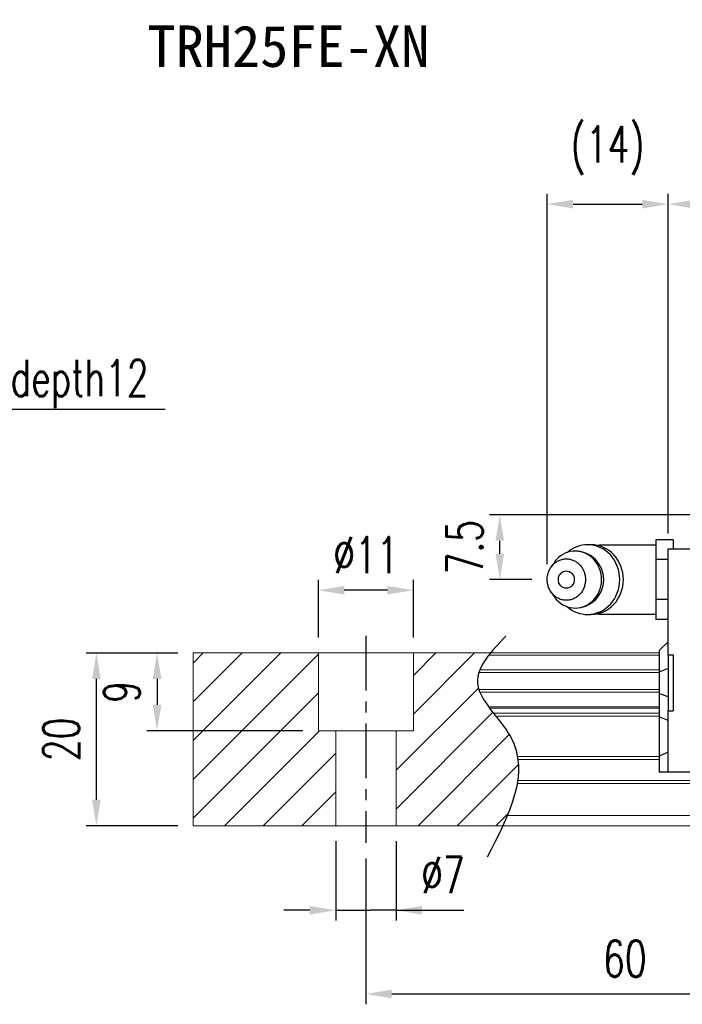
# Model space of a CAD drawing. Header units: millimetres. Extents: x 18 to 344, y 371 to 485.
# Tile 2 of 53: x 132 to 209, y 371 to 485. Entities that reach past the tile are written whole.
import ezdxf
from ezdxf.enums import TextEntityAlignment as Align

# ---------------------------------------------------------------- set-up
doc = ezdxf.new("R2010")
doc.units = ezdxf.units.MM
doc.header["$PDSIZE"] = -1
doc.linetypes.add('CENTER', pattern=[10.16, 6.35, -1.27, 1.27, -1.27])
for name, color, linetype in [('2', 7, 'Continuous'), ('CHA', 2, 'Continuous'), ('CL', 1, 'CENTER'), ('DIM', 4, 'Continuous'), ('OUT', 3, 'Continuous')]:
    doc.layers.add(name, color=color, linetype=linetype)
doc.styles.add('DIM-7', font='SIMPLEX.shx', dxfattribs={"width": 0.7, "bigfont": 'chineset.shx'})
doc.styles.add('T', font='kaiu.ttf')
doc.dimstyles.new('CNS', dxfattribs={"dimtxt": 3.5, "dimasz": 2.5, "dimexe": 1, "dimexo": 1.5, "dimgap": 0.09, "dimtad": 0, "dimdsep": 46, "dimtxsty": 'DIM-7', "dimcen": 0.09, "dimclrd": 1, "dimclre": 1, "dimclrt": 4, "dimadec": 0, "dimazin": 0, "dimtfac": 1, "dimtix": 1, "dimtmove": 2, "dimatfit": 3, "dimfxl": 1, "dimtvp": 0.971429, "dimtolj": 1, "dimarcsym": 0})

# ---------------------------------------------------------------- blocks, each defined once
blk = doc.blocks.new('*D13')
at = {"layer": 'DEFPOINTS', "color": 0, "transparency": 16777216}
for p in [(168.49, 391.28), (175.49, 391.28), (175.49, 381.49)]:
    blk.add_point(p, dxfattribs=at)
at = {"layer": 'DIM', "color": 7, "lineweight": -2, "transparency": 16777216}
for p, q in [((168.49, 389.48), (168.49, 380.29)), ((175.49, 389.48), (175.49, 380.29)), ((165.49, 381.49), (162.49, 381.49)), ((168.49, 381.49), (171.49, 381.49)), ((171.49, 381.49), (172.49, 381.49)), ((175.49, 381.49), (172.49, 381.49)), ((175.49, 381.49), (183.32, 381.49)), ((178.49, 381.49), (181.49, 381.49))]:
    blk.add_line(p, q, dxfattribs=at)
at = {"layer": 'DIM', "color": 7, "transparency": 16777216}
for points in [[(165.49, 381.99), (165.49, 380.99), (168.49, 381.49)], [(178.49, 381.99), (178.49, 380.99), (175.49, 381.49)]]:
    blk.add_solid(points, dxfattribs=at)
at = {"layer": 'DIM', "color": 7, "transparency": 16777216, "insert": (180.91, 385.57), "char_height": 4.2, "attachment_point": 5, "style": 'DIM-7'}
blk.add_mtext('\\A1;%%C7', dxfattribs=at)
blk = doc.blocks.new('*D14')
at = {"layer": 'DEFPOINTS', "color": 0, "transparency": 16777216}
for p in [(166.49, 418.55), (166.49, 411.28), (177.49, 411.28)]:
    blk.add_point(p, dxfattribs=at)
at = {"layer": 'DIM', "color": 7, "lineweight": -2, "transparency": 16777216}
for p, q in [((166.49, 413.08), (166.49, 419.75)), ((177.49, 413.08), (177.49, 419.75)), ((174.49, 418.55), (169.49, 418.55))]:
    blk.add_line(p, q, dxfattribs=at)
at = {"layer": 'DIM', "color": 7, "transparency": 16777216}
for points in [[(169.49, 419.05), (169.49, 418.05), (166.49, 418.55)], [(174.49, 419.05), (174.49, 418.05), (177.49, 418.55)]]:
    blk.add_solid(points, dxfattribs=at)
at = {"layer": 'DIM', "color": 7, "transparency": 16777216, "insert": (171.99, 422.63), "char_height": 4.2, "attachment_point": 5, "style": 'DIM-7'}
blk.add_mtext('\\A1;%%C11', dxfattribs=at)
blk = doc.blocks.new('*D16')
at = {"layer": 'DEFPOINTS', "color": 0, "transparency": 16777216}
for p in [(171.99, 389.28), (231.99, 389.28), (231.99, 371.8)]:
    blk.add_point(p, dxfattribs=at)
at = {"layer": 'DIM', "color": 7, "lineweight": -2, "transparency": 16777216}
for p, q in [((171.99, 387.48), (171.99, 370.6)), ((231.99, 387.48), (231.99, 370.6)), ((174.99, 371.8), (228.99, 371.8))]:
    blk.add_line(p, q, dxfattribs=at)
at = {"layer": 'DIM', "color": 7, "transparency": 16777216}
for points in [[(174.99, 372.3), (174.99, 371.3), (171.99, 371.8)], [(228.99, 372.3), (228.99, 371.3), (231.99, 371.8)]]:
    blk.add_solid(points, dxfattribs=at)
at = {"layer": 'DIM', "color": 7, "transparency": 16777216, "insert": (201.99, 375.88), "char_height": 4.2, "attachment_point": 5, "style": 'DIM-7'}
blk.add_mtext('\\A1;60', dxfattribs=at)
blk = doc.blocks.new('*D17')
at = {"layer": 'DEFPOINTS', "color": 0, "transparency": 16777216}
for p in [(140.77, 411.28), (151.99, 411.28), (151.99, 391.28)]:
    blk.add_point(p, dxfattribs=at)
at = {"layer": 'DIM', "color": 7, "lineweight": -2, "transparency": 16777216}
for p, q in [((150.19, 411.28), (139.57, 411.28)), ((140.77, 394.28), (140.77, 408.28)), ((150.19, 391.28), (139.57, 391.28))]:
    blk.add_line(p, q, dxfattribs=at)
at = {"layer": 'DIM', "color": 7, "transparency": 16777216}
for points in [[(140.27, 408.28), (141.27, 408.28), (140.77, 411.28)], [(140.27, 394.28), (141.27, 394.28), (140.77, 391.28)]]:
    blk.add_solid(points, dxfattribs=at)
at = {"layer": 'DIM', "color": 7, "transparency": 16777216, "insert": (136.69, 401.28), "char_height": 4.2, "attachment_point": 5, "rotation": 90, "style": 'DIM-7'}
blk.add_mtext('\\A1;20', dxfattribs=at)
blk = doc.blocks.new('*D18')
at = {"layer": 'DEFPOINTS', "color": 0, "transparency": 16777216}
for p in [(316.99, 463.25), (206.99, 423.33), (316.99, 423.19)]:
    blk.add_point(p, dxfattribs=at)
at = {"layer": 'DIM', "color": 7, "lineweight": -2, "transparency": 16777216}
for p, q in [((206.99, 425.13), (206.99, 464.45)), ((316.99, 424.99), (316.99, 464.45)), ((209.99, 463.25), (313.99, 463.25))]:
    blk.add_line(p, q, dxfattribs=at)
at = {"layer": 'DIM', "color": 7, "transparency": 16777216}
for points in [[(209.99, 463.75), (209.99, 462.75), (206.99, 463.25)], [(313.99, 463.75), (313.99, 462.75), (316.99, 463.25)]]:
    blk.add_solid(points, dxfattribs=at)
at = {"layer": 'DIM', "color": 7, "transparency": 16777216, "insert": (261.99, 467.33), "char_height": 4.2, "attachment_point": 5, "style": 'DIM-7'}
blk.add_mtext('\\A1;110', dxfattribs=at)
blk = doc.blocks.new('*D26')
at = {"layer": 'DEFPOINTS', "color": 0, "transparency": 16777216}
for p in [(187.5, 427.28), (217.99, 427.28), (192.99, 419.78)]:
    blk.add_point(p, dxfattribs=at)
at = {"layer": 'DIM', "color": 7, "lineweight": -2, "transparency": 16777216}
for p, q in [((216.19, 427.28), (186.3, 427.28)), ((187.5, 422.78), (187.5, 424.28)), ((191.19, 419.78), (186.3, 419.78))]:
    blk.add_line(p, q, dxfattribs=at)
at = {"layer": 'DIM', "color": 7, "transparency": 16777216}
for points in [[(187, 424.28), (188, 424.28), (187.5, 427.28)], [(187, 422.78), (188, 422.78), (187.5, 419.78)]]:
    blk.add_solid(points, dxfattribs=at)
at = {"layer": 'DIM', "color": 7, "transparency": 16777216, "insert": (183.42, 423.53), "char_height": 4.2, "attachment_point": 5, "rotation": 90, "style": 'DIM-7'}
blk.add_mtext('\\A1;7.5', dxfattribs=at)
blk = doc.blocks.new('*D27')
at = {"layer": 'DEFPOINTS', "color": 0, "transparency": 16777216}
for p in [(206.99, 463.25), (206.99, 423.33), (192.99, 419.78)]:
    blk.add_point(p, dxfattribs=at)
at = {"layer": 'DIM', "color": 7, "lineweight": -2, "transparency": 16777216}
for p, q in [((192.99, 421.58), (192.99, 464.45)), ((206.99, 425.13), (206.99, 464.45)), ((195.99, 463.25), (203.99, 463.25))]:
    blk.add_line(p, q, dxfattribs=at)
at = {"layer": 'DIM', "color": 7, "transparency": 16777216}
for points in [[(195.99, 463.75), (195.99, 462.75), (192.99, 463.25)], [(203.99, 463.75), (203.99, 462.75), (206.99, 463.25)]]:
    blk.add_solid(points, dxfattribs=at)
at = {"layer": 'DIM', "color": 7, "transparency": 16777216, "insert": (199.99, 469.47), "char_height": 4.2, "attachment_point": 5, "style": 'DIM-7'}
blk.add_mtext('\\A1;(14)', dxfattribs=at)
blk = doc.blocks.new('*D65')
at = {"layer": 'DEFPOINTS', "color": 0, "transparency": 16777216}
for p in [(151.99, 411.28), (147.8, 402.28), (166.49, 402.28)]:
    blk.add_point(p, dxfattribs=at)
at = {"layer": 'DIM', "color": 7, "lineweight": -2, "transparency": 16777216}
for p, q in [((150.19, 411.28), (146.6, 411.28)), ((147.8, 408.28), (147.8, 405.28)), ((164.69, 402.28), (146.6, 402.28))]:
    blk.add_line(p, q, dxfattribs=at)
at = {"layer": 'DIM', "color": 7, "transparency": 16777216}
for points in [[(147.3, 408.28), (148.3, 408.28), (147.8, 411.28)], [(147.3, 405.28), (148.3, 405.28), (147.8, 402.28)]]:
    blk.add_solid(points, dxfattribs=at)
at = {"layer": 'DIM', "color": 7, "transparency": 16777216, "insert": (143.72, 406.78), "char_height": 4.2, "attachment_point": 5, "rotation": 90, "style": 'DIM-7'}
blk.add_mtext('\\A1;9', dxfattribs=at)

msp = doc.modelspace()

# ---------------------------------------------------------------- linework, layer by layer
at = {"layer": '2', "color": 0, "linetype": 'Continuous'}
for p, q in [((207.588, 424.402), (205.588, 424.402)), ((205.588, 424.402), (205.588, 423.247)), ((207.588, 424.402), (207.588, 423.333)), ((198.077, 423.824), (197.662, 423.824)), ((205.588, 423.783), (199.205, 423.783)), ((205.588, 423.247), (205.588, 422.092)), ((206.988, 423.186), (206.988, 423.333)), ((206.988, 423.333), (209.688, 423.333)), ((206.988, 421.979), (206.988, 423.186)), ((206.988, 422.092), (205.588, 422.092)), ((205.588, 422.092), (205.588, 419.783)), ((206.988, 421.626), (206.988, 421.979)), ((193.785, 421.741), (193.421, 421.207)), ((206.988, 411.082), (206.988, 421.626)), ((205.588, 419.783), (205.588, 417.473)), ((193.421, 418.359), (193.785, 417.824)), ((206.988, 417.473), (205.588, 417.473)), ((205.588, 417.473), (205.588, 416.319)), ((205.588, 416.319), (205.588, 415.164)), ((197.662, 415.741), (198.077, 415.741)), ((199.205, 415.783), (205.588, 415.783)), ((206.988, 415.164), (205.588, 415.164)), ((205.988, 411.583), (206.038, 411.633)), ((206.988, 412.583), (206.038, 411.633)), ((205.988, 409.079), (205.988, 411.583)), ((206.988, 411.082), (206.988, 404.582)), ((206.988, 411.082), (207.588, 411.082)), ((207.588, 411.082), (207.588, 404.582)), ((206.988, 409.473), (206.038, 409.098)), ((205.988, 409.079), (206.038, 409.098)), ((205.988, 406.586), (205.988, 409.079)), ((205.988, 403.852), (205.988, 406.586)), ((205.988, 406.586), (206.038, 406.567)), ((206.988, 406.192), (206.038, 406.567)), ((205.988, 399.373), (205.988, 403.852)), ((205.988, 403.852), (206.038, 403.832)), ((206.988, 403.458), (206.038, 403.832)), ((206.988, 404.582), (207.588, 404.582)), ((206.988, 399.04), (206.988, 404.582)), ((205.988, 399.373), (206.038, 399.393)), ((205.988, 397.483), (205.988, 399.373)), ((206.988, 399.787), (206.038, 399.393)), ((206.988, 398.686), (206.988, 399.04)), ((206.988, 397.629), (206.988, 398.686)), ((205.988, 397.483), (206.038, 397.483)), ((206.988, 397.483), (206.038, 397.483)), ((206.988, 397.483), (206.988, 397.629)), ((209.688, 397.483), (206.988, 397.483))]:
    msp.add_line(p, q, dxfattribs=at)
for centre, radius, start, end in [((196.239, 419.783), 3.3, 270, 89.84908), ((199.205, 419.783), 4, 89.99998, 93.25686), ((199.205, 419.783), 4, 266.21721, 270.00002)]:
    msp.add_arc(centre, radius, start, end, dxfattribs=at)
msp.add_ellipse((195.205, 419.783), major_axis=(0, -1), ratio=0.9238797, dxfattribs=at)
for points, knots in [([(193.786, 417.824), (193.876, 417.691), (193.975, 417.566), (194.647, 416.838), (195.44, 416.483), (197.037, 416.483), (197.83, 416.838), (198.959, 418.06), (199.287, 418.919), (199.287, 420.647), (198.959, 421.505), (197.83, 422.727), (197.037, 423.083), (195.44, 423.083), (194.647, 422.727), (193.975, 422), (193.876, 421.874), (193.786, 421.741)], [0, 0, 0, 0, 0.0298911, 0.0298911, 0.1865941, 0.1865941, 0.343297, 0.343297, 0.5, 0.5, 0.656703, 0.656703, 0.8134059, 0.8134059, 0.9701089, 0.9701089, 1, 1, 1, 1]), ([(195.324, 416.634), (195.982, 416.065), (196.82, 415.741), (198.64, 415.741), (199.611, 416.177), (200.994, 417.673), (201.396, 418.725), (201.396, 420.841), (200.994, 421.892), (199.611, 423.389), (198.64, 423.824), (196.82, 423.824), (195.982, 423.501), (195.324, 422.932)], [0, 0, 0, 0, 0.150594, 0.150594, 0.325297, 0.325297, 0.5, 0.5, 0.674703, 0.674703, 0.849406, 0.849406, 1, 1, 1, 1]), ([(198.077, 415.741), (199.054, 415.741), (200.026, 416.177), (201.408, 417.673), (201.811, 418.725), (201.811, 420.841), (201.408, 421.892), (200.026, 423.389), (199.054, 423.824), (198.077, 423.824)], [0, 0, 0, 0, 0.25, 0.25, 0.5, 0.5, 0.75, 0.75, 1, 1, 1, 1]), ([(192.988, 419.783), (192.988, 419.625), (193.017, 419.312), (193.144, 418.858), (193.35, 418.441), (193.627, 418.075), (193.966, 417.774), (194.351, 417.551), (194.77, 417.414), (195.205, 417.367), (195.641, 417.414), (196.059, 417.551), (196.445, 417.774), (196.783, 418.075), (197.061, 418.441), (197.267, 418.858), (197.394, 419.312), (197.437, 419.783), (197.394, 420.254), (197.267, 420.707), (197.061, 421.125), (196.783, 421.491), (196.445, 421.791), (196.059, 422.014), (195.641, 422.152), (195.205, 422.198), (194.77, 422.152), (194.351, 422.014), (193.966, 421.791), (193.627, 421.491), (193.35, 421.125), (193.075, 420.57), (192.988, 420.096), (192.988, 419.783)], [0, 0, 0, 0, 0.0312594, 0.0625188, 0.0937782, 0.1250376, 0.156297, 0.1875564, 0.2188159, 0.2500753, 0.2813347, 0.3125941, 0.3438535, 0.3751129, 0.4063723, 0.4376317, 0.4688911, 0.5001505, 0.5314099, 0.5626693, 0.5939287, 0.6251882, 0.6564476, 0.687707, 0.7189664, 0.7502258, 0.7814852, 0.8127446, 0.844004, 0.8752634, 0.9065228, 0.9377822, 1, 1, 1, 1])]:
    msp.add_open_spline(points, degree=3, knots=knots, dxfattribs=at)
at = {"layer": 'CL', "color": 0}
msp.add_line((171.988, 413.283), (171.988, 389.283), dxfattribs=at)
at = {"layer": 'DIM', "color": 0}
for p, q in [((151.988, 410.119), (153.152, 411.283)), ((151.988, 405.629), (157.642, 411.283)), ((151.988, 401.138), (162.132, 411.283)), ((151.988, 396.648), (166.488, 411.148)), ((177.488, 408.678), (180.093, 411.283)), ((177.488, 404.188), (184.583, 411.283)), ((175.488, 397.698), (185.013, 407.223)), ((151.988, 392.158), (166.488, 406.658)), ((175.488, 393.208), (186.691, 404.411)), ((155.603, 391.283), (166.603, 402.283)), ((175.488, 402.188), (175.583, 402.283)), ((178.053, 391.283), (188.596, 401.825)), ((160.093, 391.283), (168.488, 399.678)), ((182.544, 391.283), (189.646, 398.385)), ((164.583, 391.283), (168.488, 395.188)), ((187.034, 391.283), (188.489, 392.738))]:
    msp.add_line(p, q, dxfattribs=at)
msp.add_open_spline([(188.188, 413.245), (186.506, 411.454), (182.848, 407.558), (192.374, 399.874), (188.558, 392.488), (186.045, 387.624)], degree=3, knots=[0, 0, 0, 0, 6.2737393, 13.647637, 27.8750855, 27.8750855, 27.8750855, 27.8750855], dxfattribs=at)
at = {"layer": 'OUT', "color": 0, "linetype": 'Continuous', "lineweight": 15}
for p, q in [((151.988, 411.283), (151.988, 391.283)), ((205.988, 411.283), (151.988, 411.283)), ((166.488, 402.283), (166.488, 411.283)), ((177.488, 402.283), (177.488, 411.283)), ((205.988, 411.027), (186.227, 411.027)), ((205.988, 409.317), (185.182, 409.317)), ((205.988, 409.023), (185.072, 409.023)), ((205.988, 407.042), (185.069, 407.042)), ((205.988, 406.748), (185.18, 406.748)), ((205.988, 405.067), (186.189, 405.067)), ((205.988, 404.903), (186.312, 404.903)), ((205.988, 404.309), (186.771, 404.309)), ((205.988, 403.956), (187.051, 403.956)), ((177.488, 402.283), (166.488, 402.283)), ((168.488, 402.283), (168.488, 391.283)), ((175.488, 402.283), (175.488, 391.283)), ((205.988, 399.29), (189.542, 399.29)), ((205.988, 398.936), (189.595, 398.936)), ((317.988, 396.176), (189.508, 396.176)), ((337.988, 396.529), (189.562, 396.529)), ((337.988, 392.483), (188.385, 392.483)), ((317.988, 391.283), (151.988, 391.283))]:
    msp.add_line(p, q, dxfattribs=at)

# ---------------------------------------------------------------- texts
at = {"layer": 'CHA', "color": 7, "style": 'T'}
msp.add_text('TRH25FE-XN', height=4.8, dxfattribs=at).set_placement((163.011, 481.508), align=Align.MIDDLE)
at = {"layer": 'DIM', "color": 0, "insert": (119.476, 439.62), "char_height": 4.2, "attachment_point": 7, "style": 'DIM-7'}
msp.add_mtext('\\A1;4-M8depth12', dxfattribs=at)

# ---------------------------------------------------------------- dimensions: what is measured, and where the dimension line sits
at = {"layer": 'DIM', "color": 0}
for base, p1, p2, text, picture, middle in [((206.988, 463.248), (192.988, 419.783), (206.988, 423.333), '(<>)', '*D27', (199.988, 469.465)), ((166.488, 418.55), (177.488, 411.283), (166.488, 411.283), '%%C<>', '*D14', (171.988, 422.63))]:
    dim = msp.add_linear_dim(base=base, p1=p1, p2=p2, text=text, dimstyle='CNS', override={"dimscale": 1.2, "dimclrd": 7, "dimclre": 7, "dimclrt": 7}, dxfattribs=at)
    dim.commit()
    dim.dimension.update_dxf_attribs({"geometry": picture, "text_midpoint": middle})
for base, p1, p2, picture, middle in [((316.988, 463.248), (206.988, 423.333), (316.988, 423.186), '*D18', (261.988, 467.328)), ((231.988, 371.802), (171.988, 389.283), (231.988, 389.283), '*D16', (201.988, 375.882))]:
    dim = msp.add_linear_dim(base=base, p1=p1, p2=p2, dimstyle='CNS', override={"dimscale": 1.2, "dimclrd": 7, "dimclre": 7, "dimclrt": 7}, dxfattribs=at)
    dim.commit()
    dim.dimension.update_dxf_attribs({"geometry": picture, "text_midpoint": middle})
for base, p1, p2, angle, picture, middle in [((187.499, 427.283), (192.988, 419.783), (217.988, 427.283), 90, '*D26', (183.419, 423.533)), ((140.774, 411.283), (151.988, 391.283), (151.988, 411.283), 90, '*D17', (136.694, 401.283)), ((147.799, 402.283), (151.988, 411.283), (166.488, 402.283), 270, '*D65', (143.719, 406.783))]:
    dim = msp.add_linear_dim(base=base, p1=p1, p2=p2, angle=angle, dimstyle='CNS', override={"dimscale": 1.2, "dimclrd": 7, "dimclre": 7, "dimclrt": 7}, dxfattribs=at)
    dim.commit()
    dim.dimension.update_dxf_attribs({"geometry": picture, "text_midpoint": middle})
dim = msp.add_linear_dim(base=(175.488, 381.493), p1=(168.488, 391.283), p2=(175.488, 391.283), text='%%C<>', dimstyle='CNS', override={"dimscale": 1.2, "dimclrd": 7, "dimclre": 7, "dimclrt": 7, "dimtmove": 0}, dxfattribs=at)
dim.commit()
dim.dimension.update_dxf_attribs({"geometry": '*D13', "text_midpoint": (180.906, 381.493), "dimtype": 160})

# ---------------------------------------------------------------- leaders
at = {"layer": 'DIM', "color": 0, "annotation_type": 0, "has_hookline": 1, "hookline_direction": 0, "text_width": 29.26}
msp.add_leader([(107.417, 427.283), (116.368, 439.512), (119.368, 439.512)], dimstyle='CNS', override={"dimscale": 1.2, "dimgap": 0.09, "dimtad": 1, "dimclrd": 7, "dimclre": 4}, dxfattribs=at)

doc.saveas('drawing.dxf')
